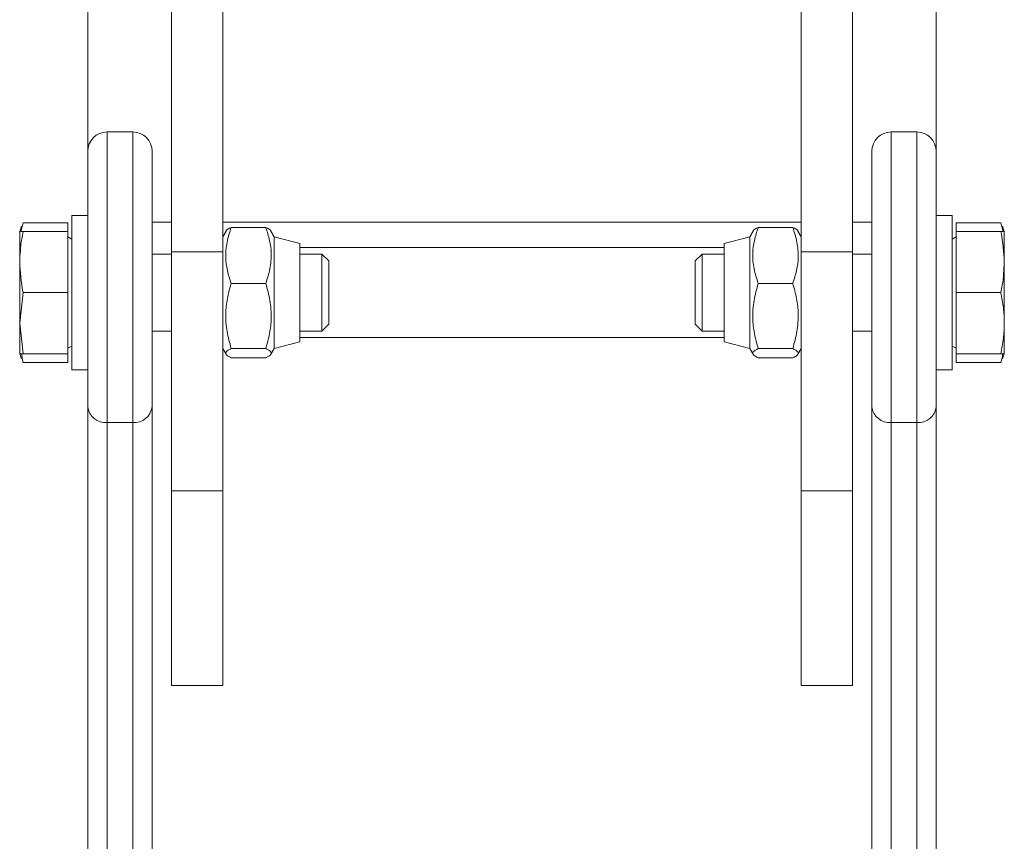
# Model space of a CAD drawing. Header units: millimetres. Extents: x 337 to 688, y 82 to 1036.
# Tile 4 of 5: x 458 to 612, y 648 to 776. Entities that reach past the tile are written whole.
import ezdxf

# ---------------------------------------------------------------- set-up
doc = ezdxf.new("R2010")
doc.units = ezdxf.units.MM

msp = doc.modelspace()

# ---------------------------------------------------------------- linework, layer by layer
at = {"color": 7, "linetype": 'Continuous', "lineweight": 15}
for p, q in [((468.98, 906.93), (468.98, 755.45)), ((600.98, 906.93), (600.98, 755.45)), ((481.98, 739.82), (481.98, 878.45)), ((489.98, 739.82), (489.98, 878.45)), ((579.98, 739.82), (579.98, 878.45)), ((587.98, 739.82), (587.98, 878.45)), ((475.98, 758.45), (471.98, 758.45)), ((597.98, 758.45), (593.98, 758.45)), ((468.98, 715.68), (468.98, 755.45)), ((478.98, 755.45), (478.98, 715.68)), ((590.98, 715.68), (590.98, 755.45)), ((600.98, 755.45), (600.98, 715.68)), ((468.98, 745.45), (466.48, 745.45)), ((466.48, 721.45), (466.48, 745.45)), ((603.48, 745.45), (600.98, 745.45)), ((603.48, 721.45), (603.48, 745.45)), ((458.68, 743.77), (458.38, 742.95)), ((458.57, 742.95), (458.92, 744.33)), ((465.88, 744.33), (458.92, 744.33)), ((465.88, 744.33), (465.88, 742.95)), ((478.98, 744.43), (481.98, 744.43)), ((489.98, 744.43), (579.98, 744.43)), ((490.5, 743.04), (489.98, 742.15)), ((496.67, 743.59), (491.29, 743.59)), ((497.98, 742.15), (497.47, 743.04)), ((572.5, 743.04), (571.98, 742.15)), ((578.67, 743.59), (573.29, 743.59)), ((579.98, 742.15), (579.47, 743.04)), ((587.98, 744.43), (590.98, 744.43)), ((604.08, 744.33), (611.05, 744.33)), ((604.08, 744.33), (604.08, 742.95)), ((611.4, 742.95), (611.05, 744.33)), ((611.58, 742.95), (611.28, 743.77)), ((458.38, 742.95), (458.92, 742.95)), ((458.38, 742.95), (458.38, 738.2)), ((465.88, 742.95), (458.92, 742.95)), ((465.88, 742.95), (465.88, 733.45)), ((466.48, 741.77), (465.88, 742.11)), ((501.98, 741.08), (497.98, 742.15)), ((497.98, 742.15), (497.98, 724.75)), ((571.98, 742.15), (567.98, 741.08)), ((571.98, 724.75), (571.98, 742.15)), ((604.08, 742.11), (603.48, 741.77)), ((604.08, 742.95), (611.05, 742.95)), ((604.08, 733.45), (604.08, 742.95)), ((611.58, 742.95), (611.05, 742.95)), ((611.58, 738.2), (611.58, 742.95)), ((501.98, 741.08), (501.98, 725.82)), ((567.98, 740.45), (501.98, 740.45)), ((567.98, 725.82), (567.98, 741.08)), ((481.98, 739.45), (478.98, 739.45)), ((481.98, 739.82), (489.98, 739.82)), ((481.98, 702.62), (481.98, 739.82)), ((489.98, 739.82), (489.98, 702.62)), ((505.41, 739.45), (501.98, 739.45)), ((506.48, 738.38), (505.41, 739.45)), ((505.41, 739.45), (505.41, 727.45)), ((564.56, 739.45), (563.48, 738.38)), ((567.98, 739.45), (564.56, 739.45)), ((564.56, 728.26), (564.56, 739.45)), ((579.98, 739.82), (587.98, 739.82)), ((579.98, 702.62), (579.98, 739.82)), ((587.98, 739.82), (587.98, 702.62)), ((590.98, 739.45), (587.98, 739.45)), ((458.38, 738.2), (458.38, 728.7)), ((506.48, 738.38), (506.48, 728.53)), ((563.48, 729.19), (563.48, 738.38)), ((611.58, 728.7), (611.58, 738.2)), ((496.67, 734.88), (491.29, 734.88)), ((573.29, 734.88), (578.67, 734.88)), ((458.38, 728.7), (458.92, 733.45)), ((465.88, 733.45), (458.92, 733.45)), ((465.88, 733.45), (465.88, 723.95)), ((604.08, 733.45), (611.05, 733.45)), ((604.08, 733.45), (604.08, 723.95)), ((458.92, 723.95), (458.38, 728.7)), ((458.38, 728.7), (458.38, 723.95)), ((505.41, 727.45), (506.48, 728.53)), ((563.48, 728.53), (563.48, 729.19)), ((563.48, 728.53), (564.56, 727.45)), ((564.56, 727.45), (564.56, 728.26)), ((611.58, 723.95), (611.58, 728.7)), ((478.98, 727.45), (481.98, 727.45)), ((501.98, 727.45), (505.41, 727.45)), ((501.98, 726.45), (567.98, 726.45)), ((564.56, 727.45), (567.98, 727.45)), ((587.98, 727.45), (590.98, 727.45)), ((465.88, 724.79), (466.48, 725.14)), ((489.98, 724.75), (490.49, 723.87)), ((491.29, 724.75), (496.67, 724.75)), ((497.47, 723.87), (497.98, 724.75)), ((497.98, 724.75), (501.98, 725.82)), ((567.98, 725.82), (571.98, 724.75)), ((571.98, 724.75), (572.49, 723.87)), ((573.29, 724.75), (578.67, 724.75)), ((579.47, 723.87), (579.98, 724.75)), ((603.48, 725.14), (604.08, 724.79)), ((458.38, 723.95), (458.68, 723.13)), ((458.92, 723.95), (458.38, 723.95)), ((458.77, 723.17), (458.92, 722.58)), ((465.88, 723.95), (458.92, 723.95)), ((465.88, 723.95), (465.88, 722.58)), ((491.29, 723.32), (496.67, 723.32)), ((573.29, 723.32), (578.67, 723.32)), ((604.08, 723.95), (611.05, 723.95)), ((604.08, 722.58), (604.08, 723.95)), ((611.2, 723.17), (611.05, 722.58)), ((611.28, 723.13), (611.58, 723.95)), ((465.88, 722.58), (458.92, 722.58)), ((604.08, 722.58), (611.05, 722.58)), ((466.48, 721.45), (468.98, 721.45)), ((600.98, 721.45), (603.48, 721.45)), ((468.98, 645.49), (468.98, 715.68)), ((478.98, 715.68), (478.98, 645.49)), ((590.98, 645.49), (590.98, 715.68)), ((600.98, 715.68), (600.98, 645.49)), ((475.98, 713.26), (471.98, 713.26)), ((471.98, 713.26), (471.98, 643.07)), ((475.98, 643.07), (475.98, 713.26)), ((593.98, 713.26), (597.98, 713.26)), ((593.98, 713.26), (593.98, 643.07)), ((597.98, 643.07), (597.98, 713.26)), ((489.98, 702.62), (481.98, 702.62)), ((481.98, 672.34), (481.98, 702.62)), ((489.98, 672.34), (489.98, 702.62)), ((587.98, 702.62), (579.98, 702.62)), ((579.98, 672.34), (579.98, 702.62)), ((587.98, 672.34), (587.98, 702.62)), ((481.98, 672.34), (489.98, 672.34)), ((579.98, 672.34), (587.98, 672.34))]:
    msp.add_line(p, q, dxfattribs=at)
at = {"color": 8, "linetype": 'Continuous', "lineweight": 15}
for p, q in [((471.98, 758.45), (471.98, 713.26)), ((475.98, 713.26), (475.98, 758.45)), ((593.98, 758.45), (593.98, 713.26)), ((597.98, 713.26), (597.98, 758.45))]:
    msp.add_line(p, q, dxfattribs=at)
at = {"color": 7, "linetype": 'Continuous', "lineweight": 15}
for centre, radius, start, end in [((471.98, 755.45), 3, 90, 180), ((475.98, 755.45), 3, 0, 90), ((593.98, 755.45), 3, 90, 180), ((597.98, 755.45), 3, 0, 90), ((471.72, 716.01), 2.76, 186.7243, 275.4254), ((476.24, 716.01), 2.76, 264.5746, 353.2757), ((593.72, 716.01), 2.76, 186.7243, 275.4254), ((598.24, 716.01), 2.76, 264.5746, 353.2757)]:
    msp.add_arc(centre, radius, start, end, dxfattribs=at)
for points, knots in [([(491.29, 743.59), (491.05, 742.83), (490.55, 741.3), (490.37, 739.04), (490.64, 736.88), (491.07, 735.55), (491.29, 734.88)], [0, 0, 0, 0, 0.2646078, 0.5349513, 0.7653444, 1, 1, 1, 1]), ([(490.51, 743.03), (490.51, 743.05), (490.51, 743.23), (490.92, 743.42), (491.29, 743.59)], [0, 0, 0, 0, 0.066221, 1, 1, 1, 1]), ([(496.67, 734.88), (496.92, 735.64), (497.41, 737.16), (497.59, 739.43), (497.33, 741.59), (496.89, 742.92), (496.67, 743.59)], [0, 0, 0, 0, 0.264604, 0.534946, 0.765344, 1, 1, 1, 1]), ([(496.67, 743.59), (497.05, 743.42), (497.45, 743.23), (497.45, 743.05), (497.45, 743.03)], [0, 0, 0, 0, 0.933762, 1, 1, 1, 1]), ([(573.29, 734.88), (573.05, 735.64), (572.55, 737.16), (572.37, 739.43), (572.64, 741.59), (573.07, 742.92), (573.29, 743.59)], [0, 0, 0, 0, 0.264604, 0.534951, 0.765344, 1, 1, 1, 1]), ([(573.29, 743.59), (572.92, 743.42), (572.52, 743.23), (572.51, 743.05), (572.51, 743.03)], [0, 0, 0, 0, 0.933762, 1, 1, 1, 1]), ([(578.67, 743.59), (578.92, 742.83), (579.41, 741.3), (579.59, 739.04), (579.33, 736.88), (578.89, 735.55), (578.67, 734.88)], [0, 0, 0, 0, 0.264608, 0.53495, 0.765344, 1, 1, 1, 1]), ([(579.45, 743.03), (579.45, 743.05), (579.45, 743.23), (579.05, 743.42), (578.67, 743.59)], [0, 0, 0, 0, 0.066221, 1, 1, 1, 1]), ([(458.38, 738.2), (458.44, 739.4), (458.52, 740.99), (458.84, 742.56), (458.92, 742.95)], [0, 0, 0, 0, 0.751883, 1, 1, 1, 1]), ([(611.05, 742.95), (611.06, 742.91), (611.38, 741.34), (611.49, 739.75), (611.58, 738.2)], [0, 0, 0, 0, 0.0298699, 1, 1, 1, 1]), ([(458.92, 733.45), (458.91, 733.5), (458.58, 735.06), (458.48, 736.66), (458.38, 738.2)], [0, 0, 0, 0, 0.02987, 1, 1, 1, 1]), ([(611.58, 738.2), (611.52, 737), (611.44, 735.41), (611.13, 733.84), (611.05, 733.45)], [0, 0, 0, 0, 0.751885, 1, 1, 1, 1]), ([(491.29, 724.75), (491.05, 725.63), (490.55, 727.4), (490.37, 730.04), (490.64, 732.56), (491.07, 734.1), (491.29, 734.88)], [0, 0, 0, 0, 0.264604, 0.534949, 0.76534, 1, 1, 1, 1]), ([(496.67, 734.88), (496.92, 734), (497.41, 732.22), (497.59, 729.59), (497.33, 727.07), (496.89, 725.53), (496.67, 724.75)], [0, 0, 0, 0, 0.264609, 0.534952, 0.765345, 1, 1, 1, 1]), ([(573.29, 734.88), (573.05, 734), (572.55, 732.22), (572.37, 729.59), (572.64, 727.07), (573.07, 725.53), (573.29, 724.75)], [0, 0, 0, 0, 0.264609, 0.534952, 0.765345, 1, 1, 1, 1]), ([(578.67, 724.75), (578.92, 725.63), (579.41, 727.4), (579.59, 730.04), (579.33, 732.56), (578.89, 734.1), (578.67, 734.88)], [0, 0, 0, 0, 0.2646062, 0.534949, 0.765345, 1, 1, 1, 1]), ([(611.58, 728.7), (611.58, 729.49), (611.53, 730.29), (611.35, 731.87), (611.21, 732.66), (611.05, 733.45)], [0, 0, 0, 0, 0.5, 0.5, 1, 1, 1, 1]), ([(611.05, 723.95), (611.21, 724.74), (611.35, 725.54), (611.53, 727.12), (611.58, 727.91), (611.58, 728.7)], [0, 0, 0, 0, 0.5, 0.5, 1, 1, 1, 1]), ([(491.29, 723.32), (491.04, 723.44), (490.82, 723.55), (490.52, 723.79), (490.44, 723.91), (490.44, 724.09), (490.46, 724.15), (490.54, 724.28), (490.6, 724.34), (490.82, 724.51), (491.04, 724.63), (491.29, 724.75)], [0, 0, 0, 0, 0.25, 0.25, 0.5, 0.5, 0.625, 0.625, 0.75, 0.75, 1, 1, 1, 1]), ([(496.67, 723.32), (496.93, 723.44), (497.15, 723.55), (497.44, 723.79), (497.52, 723.91), (497.52, 724.09), (497.5, 724.15), (497.42, 724.28), (497.36, 724.34), (497.14, 724.51), (496.93, 724.63), (496.67, 724.75)], [0, 0, 0, 0, 0.25, 0.25, 0.5, 0.5, 0.625, 0.625, 0.75, 0.75, 1, 1, 1, 1]), ([(573.29, 724.75), (572.97, 724.58), (572.43, 724.29), (572.42, 723.87), (572.78, 723.56), (573.16, 723.38), (573.29, 723.32)], [0, 0, 0, 0, 0.361958, 0.610951, 0.866654, 1, 1, 1, 1]), ([(578.67, 723.32), (578.8, 723.38), (579.17, 723.56), (579.54, 723.86), (579.54, 724.29), (578.99, 724.58), (578.67, 724.75)], [0, 0, 0, 0, 0.133346, 0.382641, 0.638041, 1, 1, 1, 1]), ([(458.92, 722.58), (458.91, 722.61), (458.77, 723.06), (458.73, 723.52), (458.69, 723.95)], [0, 0, 0, 0, 0.072365, 1, 1, 1, 1]), ([(611.05, 723.95), (611.21, 723.95), (611.35, 723.95), (611.53, 723.95), (611.58, 723.95), (611.58, 723.95)], [0, 0, 0, 0, 0.5, 0.5, 1, 1, 1, 1]), ([(611.34, 723.95), (611.32, 723.77), (611.28, 723.3), (611.13, 722.85), (611.05, 722.58)], [0, 0, 0, 0, 0.400913, 1, 1, 1, 1])]:
    msp.add_open_spline(points, degree=3, knots=knots, dxfattribs=at)

doc.saveas('drawing.dxf')
